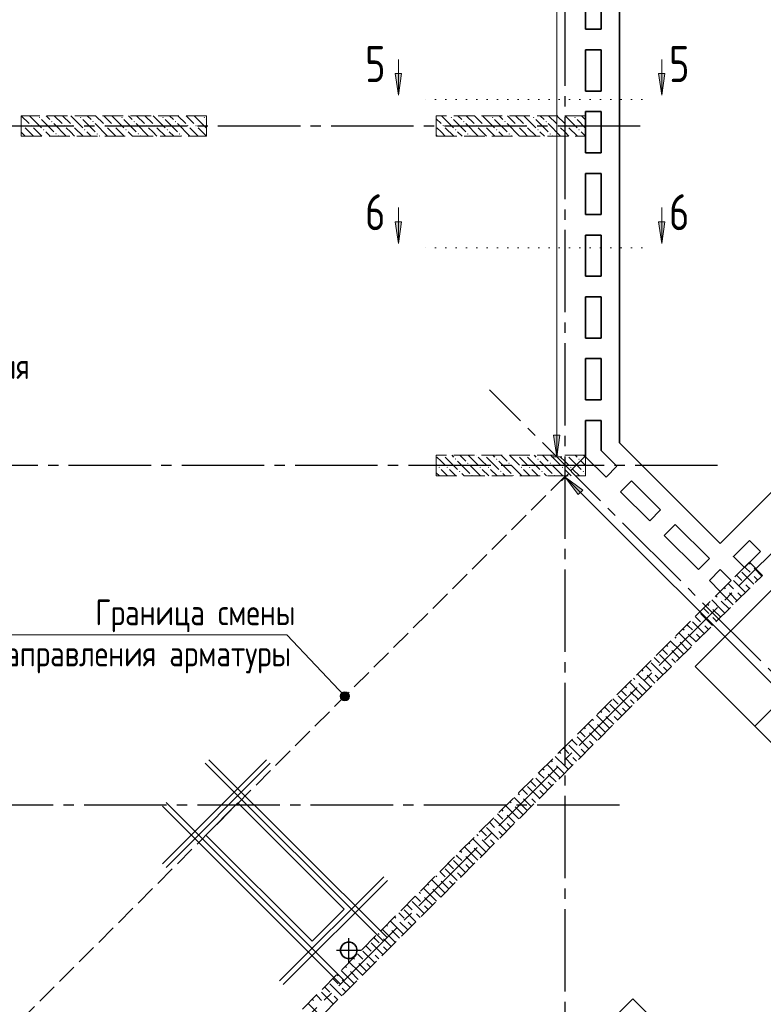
# Model space of a CAD drawing. Header units: millimetres. Extents: x 40580 to 1930067, y -240640 to 81020.
# Tile 166 of 256: x 643331 to 650552, y -213124 to -203556. Entities that reach past the tile are written whole.
import ezdxf

# ---------------------------------------------------------------- set-up
doc = ezdxf.new("R2010")
doc.units = ezdxf.units.MM
for name, pattern in [('______2', [270, 200, -70]), ('______5', [1100, 800, -100, 100, -100]), ('______9', [100, 0, -100]), ('CENTER', [2, 1.25, -0.25, 0.25, -0.25])]:
    doc.linetypes.add(name, pattern=pattern)
for name, color, linetype, lineweight in [('Standard', 7, 'Continuous', 25), ('ЖБ Перекрытие верхний уровень', 7, 'Continuous', 35), ('ОСИ', 7, 'CENTER', 15), ('Позиционная метка линия выноска', 7, 'Continuous', 13), ('Позиционная метка номер позиции', 7, 'Continuous', 13), ('Примечания', 7, 'Continuous', 13), ('Сечения символ', 7, 'Continuous', 25)]:
    doc.layers.add(name, color=color, linetype=linetype, lineweight=lineweight)
doc.layers.add('ЖБ Пилон', color=7, linetype='______2', lineweight=13, true_color=0xa0a0a0)
doc.layers.add('ЖБ Стена верхний уровень', color=7, linetype='______2', true_color=0x656565)
doc.styles.add('GOST 2.304', font='isocpeur.ttf', dxfattribs={"width": 0.8})
doc.styles.add('ISOCPEUR', font='isocpeur.ttf')

msp = doc.modelspace()

# ---------------------------------------------------------------- hatches: boundary and pattern name
at = {"layer": 'ЖБ Пилон', "linetype": 'Continuous', "lineweight": -3, "transparency": 33554687}
for points in [[(643517.2, -204506), (643523.7, -204499.5), (643530.2, -204506), (643523.7, -204512.5)], [(643637.2, -204546), (643643.7, -204539.5), (643650.2, -204546), (643643.7, -204552.5)], [(643917.2, -204506), (643923.7, -204499.5), (643930.2, -204506), (643923.7, -204512.5)], [(644037.2, -204546), (644043.7, -204539.5), (644050.2, -204546), (644043.7, -204552.5)], [(644317.2, -204506), (644323.7, -204499.5), (644330.2, -204506), (644323.7, -204512.5)], [(644437.2, -204546), (644443.7, -204539.5), (644450.2, -204546), (644443.7, -204552.5)], [(644717.2, -204506), (644723.7, -204499.5), (644730.2, -204506), (644723.7, -204512.5)], [(644837.2, -204546), (644843.7, -204539.5), (644850.2, -204546), (644843.7, -204552.5)], [(645117.2, -204506), (645123.7, -204499.5), (645130.2, -204506), (645123.7, -204512.5)], [(647517.2, -204506), (647523.7, -204499.5), (647530.2, -204506), (647523.7, -204512.5)], [(647637.2, -204546), (647643.7, -204539.5), (647650.2, -204546), (647643.7, -204552.5)], [(647917.2, -204506), (647923.7, -204499.5), (647930.2, -204506), (647923.7, -204512.5)], [(648037.2, -204546), (648043.7, -204539.5), (648050.2, -204546), (648043.7, -204552.5)], [(648317.2, -204506), (648323.7, -204499.5), (648330.2, -204506), (648323.7, -204512.5)], [(648437.2, -204546), (648443.7, -204539.5), (648450.2, -204546), (648443.7, -204552.5)], [(648717.2, -204506), (648723.7, -204499.5), (648730.2, -204506), (648723.7, -204512.5)], [(643357.2, -204586), (643363.7, -204579.5), (643370.2, -204586), (643363.7, -204592.5)], [(643437.2, -204586), (643443.7, -204579.5), (643450.2, -204586), (643443.7, -204592.5)], [(643557.2, -204626), (643563.7, -204619.5), (643570.2, -204626), (643563.7, -204632.5)], [(643677.2, -204666), (643683.7, -204659.5), (643690.2, -204666), (643683.7, -204672.5)], [(643757.2, -204586), (643763.7, -204579.5), (643770.2, -204586), (643763.7, -204592.5)], [(643837.2, -204586), (643843.7, -204579.5), (643850.2, -204586), (643843.7, -204592.5)], [(643957.2, -204626), (643963.7, -204619.5), (643970.2, -204626), (643963.7, -204632.5)], [(644077.2, -204666), (644083.7, -204659.5), (644090.2, -204666), (644083.7, -204672.5)], [(644157.2, -204586), (644163.7, -204579.5), (644170.2, -204586), (644163.7, -204592.5)], [(644237.2, -204586), (644243.7, -204579.5), (644250.2, -204586), (644243.7, -204592.5)], [(644357.2, -204626), (644363.7, -204619.5), (644370.2, -204626), (644363.7, -204632.5)], [(644477.2, -204666), (644483.7, -204659.5), (644490.2, -204666), (644483.7, -204672.5)], [(644557.2, -204586), (644563.7, -204579.5), (644570.2, -204586), (644563.7, -204592.5)], [(644637.2, -204586), (644643.7, -204579.5), (644650.2, -204586), (644643.7, -204592.5)], [(644757.2, -204626), (644763.7, -204619.5), (644770.2, -204626), (644763.7, -204632.5)], [(644877.2, -204666), (644883.7, -204659.5), (644890.2, -204666), (644883.7, -204672.5)], [(644957.2, -204586), (644963.7, -204579.5), (644970.2, -204586), (644963.7, -204592.5)], [(645037.2, -204586), (645043.7, -204579.5), (645050.2, -204586), (645043.7, -204592.5)], [(647437.2, -204586), (647443.7, -204579.5), (647450.2, -204586), (647443.7, -204592.5)], [(647557.2, -204626), (647563.7, -204619.5), (647570.2, -204626), (647563.7, -204632.5)], [(647677.2, -204666), (647683.7, -204659.5), (647690.2, -204666), (647683.7, -204672.5)], [(647757.2, -204586), (647763.7, -204579.5), (647770.2, -204586), (647763.7, -204592.5)], [(647837.2, -204586), (647843.7, -204579.5), (647850.2, -204586), (647843.7, -204592.5)], [(647957.2, -204626), (647963.7, -204619.5), (647970.2, -204626), (647963.7, -204632.5)], [(648077.2, -204666), (648083.7, -204659.5), (648090.2, -204666), (648083.7, -204672.5)], [(648157.2, -204586), (648163.7, -204579.5), (648170.2, -204586), (648163.7, -204592.5)], [(648237.2, -204586), (648243.7, -204579.5), (648250.2, -204586), (648243.7, -204592.5)], [(648357.2, -204626), (648363.7, -204619.5), (648370.2, -204626), (648363.7, -204632.5)], [(648477.2, -204666), (648483.7, -204659.5), (648490.2, -204666), (648483.7, -204672.5)], [(648557.2, -204586), (648563.7, -204579.5), (648570.2, -204586), (648563.7, -204592.5)], [(648637.2, -204586), (648643.7, -204579.5), (648650.2, -204586), (648643.7, -204592.5)], [(648757.2, -204626), (648763.7, -204619.5), (648770.2, -204626), (648763.7, -204632.5)], [(647447, -207789.1), (647443.7, -207792.5), (647440.3, -207789.1)], [(647557.2, -207826), (647563.7, -207819.5), (647570.2, -207826), (647563.7, -207832.5)], [(647767, -207789.1), (647763.7, -207792.5), (647760.3, -207789.1)], [(647847, -207789.1), (647843.7, -207792.5), (647840.3, -207789.1)], [(647957.2, -207826), (647963.7, -207819.5), (647970.2, -207826), (647963.7, -207832.5)], [(648167, -207789.1), (648163.7, -207792.5), (648160.3, -207789.1)], [(648247, -207789.1), (648243.7, -207792.5), (648240.3, -207789.1)], [(648357.2, -207826), (648363.7, -207819.5), (648370.2, -207826), (648363.7, -207832.5)], [(648567, -207789.1), (648563.7, -207792.5), (648560.3, -207789.1)], [(648647, -207789.1), (648643.7, -207792.5), (648640.3, -207789.1)], [(648757.2, -207826), (648763.7, -207819.5), (648770.2, -207826), (648763.7, -207832.5)], [(647397.2, -207906), (647403.7, -207899.5), (647410.2, -207906), (647403.7, -207912.5)], [(647477.2, -207906), (647483.7, -207899.5), (647490.2, -207906), (647483.7, -207912.5)], [(647677.2, -207866), (647683.7, -207859.5), (647690.2, -207866), (647683.7, -207872.5)], [(647797.2, -207906), (647803.7, -207899.5), (647810.2, -207906), (647803.7, -207912.5)], [(647877.2, -207906), (647883.7, -207899.5), (647890.2, -207906), (647883.7, -207912.5)], [(648077.2, -207866), (648083.7, -207859.5), (648090.2, -207866), (648083.7, -207872.5)], [(648197.2, -207906), (648203.7, -207899.5), (648210.2, -207906), (648203.7, -207912.5)], [(648277.2, -207906), (648283.7, -207899.5), (648290.2, -207906), (648283.7, -207912.5)], [(648477.2, -207866), (648483.7, -207859.5), (648490.2, -207866), (648483.7, -207872.5)], [(648597.2, -207906), (648603.7, -207899.5), (648610.2, -207906), (648603.7, -207912.5)], [(648677.2, -207906), (648683.7, -207899.5), (648690.2, -207906), (648683.7, -207912.5)], [(647597.2, -207946), (647603.7, -207939.5), (647610.2, -207946), (647603.7, -207952.5)], [(647717.2, -207986), (647723.7, -207979.5), (647730.2, -207986), (647727, -207989.1), (647720.3, -207989.1)], [(647997.2, -207946), (648003.7, -207939.5), (648010.2, -207946), (648003.7, -207952.5)], [(648117.2, -207986), (648123.7, -207979.5), (648130.2, -207986), (648127, -207989.1), (648120.3, -207989.1)], [(648397.2, -207946), (648403.7, -207939.5), (648410.2, -207946), (648403.7, -207952.5)], [(648517.2, -207986), (648523.7, -207979.5), (648530.2, -207986), (648527, -207989.1), (648520.3, -207989.1)], [(648797.2, -207946), (648803.7, -207939.5), (648810.2, -207946), (648803.7, -207952.5)]]:
    msp.add_hatch(color=7, dxfattribs=at).paths.add_polyline_path(points, flags=16)
at = {"layer": 'Позиционная метка линия выноска', "linetype": 'Continuous', "lineweight": 13, "transparency": 33554687}
for points in [[(648576.7, -207592.7), (648546.7, -207802.7), (648516.7, -207592.7)], [(648756, -208170.4), (648628.7, -208000.7), (648798.4, -208128)]]:
    msp.add_hatch(color=7, dxfattribs=at).paths.add_polyline_path(points, flags=16)
at = {"layer": 'Примечания', "linetype": 'Continuous', "lineweight": 13, "transparency": 33554687}
for points in [[(646444.3, -210131), (646534.3, -210131), (646528, -210108.5)], [(646444.3, -210131), (646528, -210108.5), (646450.6, -210108.5)], [(646450.6, -210108.5), (646528, -210108.5), (646511.8, -210092.3)], [(646450.6, -210108.5), (646511.8, -210092.3), (646466.8, -210092.3)], [(646466.8, -210092.3), (646511.8, -210092.3), (646489.3, -210086)], [(646450.6, -210153.5), (646534.3, -210131), (646444.3, -210131)], [(646450.6, -210153.5), (646528, -210153.5), (646534.3, -210131)], [(646466.8, -210169.7), (646528, -210153.5), (646450.6, -210153.5)], [(646466.8, -210169.7), (646511.8, -210169.7), (646528, -210153.5)], [(646511.8, -210169.7), (646466.8, -210169.7), (646489.3, -210176)]]:
    msp.add_hatch(color=7, dxfattribs=at).paths.add_polyline_path(points)
at = {"layer": 'Сечения символ', "linetype": 'Continuous', "lineweight": 13, "transparency": 33554687}
for points in [[(647038.8, -204079.5), (647008.8, -204289.5), (646978.8, -204079.5)], [(649595.6, -204079.5), (649565.6, -204289.5), (649535.6, -204079.5)], [(647038.8, -205519.5), (647008.8, -205729.5), (646978.8, -205519.5)], [(649595.6, -205519.5), (649565.6, -205729.5), (649535.6, -205519.5)]]:
    msp.add_hatch(color=7, dxfattribs=at).paths.add_polyline_path(points, flags=16)

# ---------------------------------------------------------------- linework, layer by layer
at = {"color": 7, "linetype": 'Continuous', "lineweight": -3, "transparency": 33554687}
for p, q in [((644716.8, -211757.9), (645727.9, -210746.7)), ((644716.8, -211757.9), (645727.9, -210746.7)), ((644752.1, -211793.2), (645763.3, -210782.1)), ((644752.1, -211793.2), (645763.3, -210782.1)), ((646866.4, -212514.5), (645133.9, -210782.1)), ((646866.4, -212514.5), (645133.9, -210782.1)), ((646901.7, -212479.1), (645169.3, -210746.7)), ((646901.7, -212479.1), (645169.3, -210746.7)), ((646484.5, -212896.3), (644752.1, -211163.9)), ((646484.5, -212896.3), (644752.1, -211163.9)), ((646449.2, -212931.7), (644716.8, -211199.2)), ((646449.2, -212931.7), (644716.8, -211199.2)), ((645855.2, -212896.3), (646866.4, -211885.1)), ((645855.2, -212896.3), (646866.4, -211885.1)), ((645890.6, -212931.7), (646901.7, -211920.5)), ((645890.6, -212931.7), (646901.7, -211920.5))]:
    msp.add_line(p, q, dxfattribs=at)
at = {"layer": 'Standard', "color": 8, "linetype": '______5', "lineweight": -3, "transparency": 33554687}
for p, q in [((646527, -212718.9), (646527, -212479.9)), ((646646.6, -212599.4), (646407.5, -212599.4))]:
    msp.add_line(p, q, dxfattribs=at)
at = {"layer": 'ЖБ Перекрытие верхний уровень', "transparency": 33554687}
for p, q in [((649156.7, -207249.1), (649156.7, -198409.1)), ((648826.7, -203649.1), (648826.7, -203249.1)), ((648976.7, -203249.1), (648976.7, -203649.1)), ((648976.7, -203649.1), (648826.7, -203649.1)), ((648826.7, -203849.1), (648976.7, -203849.1)), ((648826.7, -204249.1), (648826.7, -203849.1)), ((648976.7, -203849.1), (648976.7, -204249.1)), ((648976.7, -204249.1), (648826.7, -204249.1)), ((648826.7, -204849.1), (648826.7, -204449.1)), ((648826.7, -204449.1), (648976.7, -204449.1)), ((648976.7, -204449.1), (648976.7, -204849.1)), ((648976.7, -204849.1), (648826.7, -204849.1)), ((648826.7, -205049.1), (648976.7, -205049.1)), ((648826.7, -205449.1), (648826.7, -205049.1)), ((648976.7, -205049.1), (648976.7, -205449.1)), ((648976.7, -205449.1), (648826.7, -205449.1)), ((648826.7, -206049.1), (648826.7, -205649.1)), ((648826.7, -205649.1), (648976.7, -205649.1)), ((648976.7, -205649.1), (648976.7, -206049.1)), ((648976.7, -206049.1), (648826.7, -206049.1)), ((648826.7, -206249.1), (648976.7, -206249.1)), ((648826.7, -206649.1), (648826.7, -206249.1)), ((648976.7, -206249.1), (648976.7, -206649.1)), ((648976.7, -206649.1), (648826.7, -206649.1)), ((648826.7, -207249.1), (648826.7, -206849.1)), ((648826.7, -206849.1), (648976.7, -206849.1)), ((648976.7, -206849.1), (648976.7, -207249.1)), ((648976.7, -207249.1), (648826.7, -207249.1)), ((649156.7, -207666.1), (649156.7, -207249.1)), ((648826.7, -207802.8), (648826.7, -207449.1)), ((648826.7, -207449.1), (648976.7, -207449.1)), ((648976.7, -207449.1), (648976.7, -207740.6)), ((650135.2, -208644.6), (649156.7, -207666.1)), ((649025.1, -208001.1), (648826.7, -207802.8)), ((648976.7, -207740.6), (649131.1, -207895)), ((649131.1, -207895), (649025.1, -208001.1)), ((649166.5, -208142.5), (649272.6, -208036.5)), ((649272.6, -208036.5), (649555.4, -208319.3)), ((649449.3, -208425.4), (649166.5, -208142.5)), ((649555.4, -208319.3), (649449.3, -208425.4)), ((649590.8, -208566.8), (649696.8, -208460.7)), ((649696.8, -208460.7), (650029.2, -208793.1)), ((649923.1, -208899.1), (649590.8, -208566.8)), ((650418.1, -208616.3), (650524.2, -208722.3)), ((650029.2, -208793.1), (649923.1, -208899.1)), ((650029.2, -209005.2), (650135.2, -208899.1)), ((650135.2, -208899.1), (650241.3, -209005.2)), ((650135.2, -209111.3), (650029.2, -209005.2)), ((650241.3, -209005.2), (650135.2, -209111.3)), ((645448.6, -211167.4), (645137.5, -211478.6)), ((646481, -212199.8), (645448.6, -211167.4)), ((645137.5, -211478.6), (646169.9, -212510.9)), ((646169.9, -212510.9), (646481, -212199.8)), ((646455.2, -212562.8), (646447.4, -212586.8)), ((646447.4, -212586.8), (646447.4, -212612)), ((646470, -212542.4), (646455.2, -212562.8)), ((646490.4, -212527.6), (646470, -212542.4)), ((646514.4, -212519.8), (646490.4, -212527.6)), ((646539.7, -212519.8), (646514.4, -212519.8)), ((646563.7, -212527.6), (646539.7, -212519.8)), ((646584.1, -212542.4), (646563.7, -212527.6)), ((646598.9, -212562.8), (646584.1, -212542.4)), ((646606.7, -212586.8), (646598.9, -212562.8)), ((646606.7, -212612), (646606.7, -212586.8)), ((646447.4, -212612), (646455.2, -212636.1)), ((646455.2, -212636.1), (646470, -212656.5)), ((646470, -212656.5), (646490.4, -212671.3)), ((646490.4, -212671.3), (646514.4, -212679.1)), ((646514.4, -212679.1), (646539.7, -212679.1)), ((646539.7, -212679.1), (646563.7, -212671.3)), ((646563.7, -212671.3), (646584.1, -212656.5)), ((646584.1, -212656.5), (646598.9, -212636.1)), ((646598.9, -212636.1), (646606.7, -212612))]:
    msp.add_line(p, q, dxfattribs=at)
at = {"layer": 'ЖБ Перекрытие верхний уровень', "transparency": 33554687, "extrusion": (0, 0, -1)}
for points in [[(-650135.2, -208644.6), (-651457.5, -207322.3), (-656951.7, -212816.5), (-655629.5, -214138.8)], [(-650524.2, -208722.3), (-650368.6, -208877.9), (-650262.5, -208771.8), (-650418.1, -208616.3)]]:
    msp.add_lwpolyline(points, dxfattribs=at)
at = {"layer": 'ЖБ Пилон', "color": 253, "linetype": '______2', "lineweight": 13, "true_color": 0xa0a0a0, "transparency": 33554687}
for p, q in [((645146.7, -204489.1), (643346.7, -204489.1)), ((643346.7, -204489.1), (643346.7, -204689.1)), ((645146.7, -204689.1), (645146.7, -204489.1)), ((648826.7, -204489.1), (647376.7, -204489.1)), ((647376.7, -204489.1), (647376.7, -204689.1)), ((648826.7, -204689.1), (648826.7, -204489.1)), ((643346.7, -204689.1), (645146.7, -204689.1)), ((647376.7, -204689.1), (648826.7, -204689.1)), ((648826.7, -207789.1), (647376.7, -207789.1)), ((647376.7, -207789.1), (647376.7, -207989.1)), ((648826.7, -207989.1), (648826.7, -207789.1)), ((647376.7, -207989.1), (648826.7, -207989.1))]:
    msp.add_line(p, q, dxfattribs=at)
at = {"layer": 'ЖБ Пилон', "color": 9, "linetype": 'Continuous', "lineweight": -3, "true_color": 0xc7c7c7, "transparency": 33554687}
for p, q in [((643346.8, -204489.1), (643423.7, -204566)), ((643426.8, -204489.1), (643543.7, -204606)), ((643543.7, -204526), (643663.7, -204646)), ((643623.7, -204526), (643586.8, -204489.1)), ((643663.7, -204566), (643783.7, -204686)), ((643666.8, -204489.1), (643743.7, -204566)), ((643746.8, -204489.1), (643823.7, -204566)), ((643826.8, -204489.1), (643943.7, -204606)), ((643943.7, -204526), (644063.7, -204646)), ((644023.7, -204526), (643986.8, -204489.1)), ((644063.7, -204566), (644183.7, -204686)), ((644066.8, -204489.1), (644143.7, -204566)), ((644146.8, -204489.1), (644223.7, -204566)), ((644226.8, -204489.1), (644343.7, -204606)), ((644343.7, -204526), (644463.7, -204646)), ((644423.7, -204526), (644386.8, -204489.1)), ((644463.7, -204566), (644583.7, -204686)), ((644466.8, -204489.1), (644543.7, -204566)), ((644546.8, -204489.1), (644623.7, -204566)), ((644626.8, -204489.1), (644743.7, -204606)), ((644743.7, -204526), (644863.7, -204646)), ((644823.7, -204526), (644786.8, -204489.1)), ((644863.7, -204566), (644983.7, -204686)), ((644866.8, -204489.1), (644943.7, -204566)), ((644946.8, -204489.1), (645023.7, -204566)), ((645026.8, -204489.1), (645143.7, -204606)), ((645143.7, -204526), (645146.7, -204529)), ((647376.7, -204519), (647423.7, -204566)), ((647426.8, -204489.1), (647543.7, -204606)), ((647543.7, -204526), (647663.7, -204646)), ((647623.7, -204526), (647586.8, -204489.1)), ((647663.7, -204566), (647783.7, -204686)), ((647666.8, -204489.1), (647743.7, -204566)), ((647746.8, -204489.1), (647823.7, -204566)), ((647826.8, -204489.1), (647943.7, -204606)), ((647943.7, -204526), (648063.7, -204646)), ((648023.7, -204526), (647986.8, -204489.1)), ((648063.7, -204566), (648183.7, -204686)), ((648066.8, -204489.1), (648143.7, -204566)), ((648146.8, -204489.1), (648223.7, -204566)), ((648226.8, -204489.1), (648343.7, -204606)), ((648343.7, -204526), (648463.7, -204646)), ((648423.7, -204526), (648386.8, -204489.1)), ((648463.7, -204566), (648583.7, -204686)), ((648466.8, -204489.1), (648543.7, -204566)), ((648546.8, -204489.1), (648623.7, -204566)), ((648626.8, -204489.1), (648743.7, -204606)), ((648743.7, -204526), (648826.7, -204609)), ((648823.7, -204526), (648786.8, -204489.1)), ((643346.7, -204649), (643383.7, -204686)), ((643423.7, -204646), (643383.7, -204606)), ((643463.7, -204686), (643423.7, -204646)), ((643463.7, -204606), (643546.8, -204689.1)), ((643583.7, -204646), (643626.8, -204689.1)), ((643823.7, -204646), (643783.7, -204606)), ((643863.7, -204686), (643823.7, -204646)), ((643863.7, -204606), (643946.8, -204689.1)), ((643983.7, -204646), (644026.8, -204689.1)), ((644223.7, -204646), (644183.7, -204606)), ((644263.7, -204686), (644223.7, -204646)), ((644263.7, -204606), (644346.8, -204689.1)), ((644383.7, -204646), (644426.8, -204689.1)), ((644623.7, -204646), (644583.7, -204606)), ((644663.7, -204686), (644623.7, -204646)), ((644663.7, -204606), (644746.8, -204689.1)), ((644783.7, -204646), (644826.8, -204689.1)), ((645023.7, -204646), (644983.7, -204606)), ((645063.7, -204686), (645023.7, -204646)), ((645063.7, -204606), (645146.7, -204689)), ((647423.7, -204646), (647383.7, -204606)), ((647463.7, -204686), (647423.7, -204646)), ((647463.7, -204606), (647546.8, -204689.1)), ((647583.7, -204646), (647626.8, -204689.1)), ((647823.7, -204646), (647783.7, -204606)), ((647863.7, -204686), (647823.7, -204646)), ((647863.7, -204606), (647946.8, -204689.1)), ((647983.7, -204646), (648026.8, -204689.1)), ((648223.7, -204646), (648183.7, -204606)), ((648263.7, -204686), (648223.7, -204646)), ((648263.7, -204606), (648346.8, -204689.1)), ((648383.7, -204646), (648426.8, -204689.1)), ((648623.7, -204646), (648583.7, -204606)), ((648663.7, -204686), (648623.7, -204646)), ((648663.7, -204606), (648746.8, -204689.1)), ((648783.7, -204646), (648826.7, -204689)), ((643706.8, -204689.1), (643703.7, -204686)), ((644106.8, -204689.1), (644103.7, -204686)), ((644506.8, -204689.1), (644503.7, -204686)), ((644906.8, -204689.1), (644903.7, -204686)), ((647376.7, -204679), (647383.7, -204686)), ((647706.8, -204689.1), (647703.7, -204686)), ((648106.8, -204689.1), (648103.7, -204686)), ((648506.8, -204689.1), (648503.7, -204686)), ((647423.7, -207846), (647383.7, -207806)), ((647463.7, -207806), (647583.7, -207926)), ((647526.8, -207789.1), (647543.7, -207806)), ((647606.8, -207789.1), (647663.7, -207846)), ((647686.8, -207789.1), (647783.7, -207886)), ((647823.7, -207846), (647783.7, -207806)), ((647863.7, -207806), (647983.7, -207926)), ((647926.8, -207789.1), (647943.7, -207806)), ((648006.8, -207789.1), (648063.7, -207846)), ((648086.8, -207789.1), (648183.7, -207886)), ((648223.7, -207846), (648183.7, -207806)), ((648263.7, -207806), (648383.7, -207926)), ((648326.8, -207789.1), (648343.7, -207806)), ((648406.8, -207789.1), (648463.7, -207846)), ((648486.8, -207789.1), (648583.7, -207886)), ((648623.7, -207846), (648583.7, -207806)), ((648663.7, -207806), (648783.7, -207926)), ((648726.8, -207789.1), (648743.7, -207806)), ((648806.8, -207789.1), (648826.7, -207809)), ((647376.7, -207879), (647383.7, -207886)), ((647463.7, -207886), (647423.7, -207846)), ((647583.7, -207846), (647703.7, -207966)), ((647806.8, -207989.1), (647703.7, -207886)), ((647863.7, -207886), (647823.7, -207846)), ((647983.7, -207846), (648103.7, -207966)), ((648206.8, -207989.1), (648103.7, -207886)), ((648263.7, -207886), (648223.7, -207846)), ((648383.7, -207846), (648503.7, -207966)), ((648606.8, -207989.1), (648503.7, -207886)), ((648663.7, -207886), (648623.7, -207846)), ((648783.7, -207846), (648826.7, -207889)), ((647406.8, -207989.1), (647376.7, -207959)), ((647423.7, -207926), (647486.8, -207989.1)), ((647503.7, -207926), (647566.8, -207989.1)), ((647646.8, -207989.1), (647623.7, -207966)), ((647823.7, -207926), (647886.8, -207989.1)), ((647903.7, -207926), (647966.8, -207989.1)), ((648046.8, -207989.1), (648023.7, -207966)), ((648223.7, -207926), (648286.8, -207989.1)), ((648303.7, -207926), (648366.8, -207989.1)), ((648446.8, -207989.1), (648423.7, -207966)), ((648623.7, -207926), (648686.8, -207989.1)), ((648703.7, -207926), (648766.8, -207989.1)), ((648826.7, -207969), (648823.7, -207966))]:
    msp.add_line(p, q, dxfattribs=at)
at = {"layer": 'ЖБ Стена верхний уровень', "color": 251, "linetype": '______2', "lineweight": -3, "true_color": 0x656565, "transparency": 33554687}
for p, q in [((650418.1, -208828.4), (644238, -215008.5)), ((650545.3, -208955.7), (650418.1, -208828.4)), ((644365.2, -215135.8), (650545.3, -208955.7))]:
    msp.add_line(p, q, dxfattribs=at)
at = {"layer": 'ЖБ Стена верхний уровень', "color": 9, "linetype": 'Continuous', "lineweight": -3, "true_color": 0xc7c7c7, "transparency": 33554687}
for p, q in [((650412.1, -208834.4), (650423.7, -208846)), ((650292.1, -208954.4), (650343.7, -209006)), ((650343.7, -208926), (650459.4, -209041.7)), ((650383.7, -208886), (650372.1, -208874.4)), ((650423.7, -208926), (650383.7, -208886)), ((650463.7, -208886), (650539.4, -208961.7)), ((650463.7, -208966), (650499.4, -209001.7)), ((650223.7, -209046), (650212.1, -209034.4)), ((650263.7, -209086), (650223.7, -209046)), ((650263.7, -209006), (650379.4, -209121.7)), ((650383.7, -209046), (650419.4, -209081.7)), ((650092.1, -209154.4), (650103.7, -209166)), ((650223.7, -209206), (650132.1, -209114.4)), ((650172.1, -209074.4), (650183.7, -209086)), ((650223.7, -209126), (650299.4, -209201.7)), ((650303.7, -209126), (650339.4, -209161.7)), ((650012.1, -209234.4), (650023.7, -209246)), ((650143.7, -209286), (650052.1, -209194.4)), ((650143.7, -209206), (650219.4, -209281.7)), ((650223.7, -209206), (650259.4, -209241.7)), ((649943.7, -209326), (650059.4, -209441.7)), ((649983.7, -209286), (649972.1, -209274.4)), ((650023.7, -209326), (649983.7, -209286)), ((650063.7, -209286), (650139.4, -209361.7)), ((650143.7, -209286), (650179.4, -209321.7)), ((649823.7, -209446), (649812.1, -209434.4)), ((649863.7, -209486), (649823.7, -209446)), ((649863.7, -209406), (649979.4, -209521.7)), ((649892.1, -209354.4), (649943.7, -209406)), ((649983.7, -209446), (650019.4, -209481.7)), ((650063.7, -209366), (650099.4, -209401.7)), ((649823.7, -209606), (649732.1, -209514.4)), ((649772.1, -209474.4), (649783.7, -209486)), ((649823.7, -209526), (649899.4, -209601.7)), ((649903.7, -209526), (649939.4, -209561.7)), ((649612.1, -209634.4), (649623.7, -209646)), ((649743.7, -209686), (649652.1, -209594.4)), ((649692.1, -209554.4), (649703.7, -209566)), ((649743.7, -209606), (649819.4, -209681.7)), ((649823.7, -209606), (649859.4, -209641.7)), ((649543.7, -209726), (649659.4, -209841.7)), ((649583.7, -209686), (649572.1, -209674.4)), ((649623.7, -209726), (649583.7, -209686)), ((649663.7, -209686), (649739.4, -209761.7)), ((649743.7, -209686), (649779.4, -209721.7)), ((649463.7, -209806), (649579.4, -209921.7)), ((649492.1, -209754.4), (649543.7, -209806)), ((649663.7, -209766), (649699.4, -209801.7)), ((649423.7, -210006), (649332.1, -209914.4)), ((649372.1, -209874.4), (649383.7, -209886)), ((649423.7, -209846), (649412.1, -209834.4)), ((649463.7, -209886), (649423.7, -209846)), ((649583.7, -209846), (649619.4, -209881.7)), ((649343.7, -210086), (649252.1, -209994.4)), ((649292.1, -209954.4), (649303.7, -209966)), ((649343.7, -210006), (649419.4, -210081.7)), ((649423.7, -209926), (649499.4, -210001.7)), ((649423.7, -210006), (649459.4, -210041.7)), ((649503.7, -209926), (649539.4, -209961.7)), ((649183.7, -210086), (649172.1, -210074.4)), ((649223.7, -210126), (649183.7, -210086)), ((649212.1, -210034.4), (649223.7, -210046)), ((649263.7, -210086), (649339.4, -210161.7)), ((649343.7, -210086), (649379.4, -210121.7)), ((649063.7, -210206), (649179.4, -210321.7)), ((649092.1, -210154.4), (649143.7, -210206)), ((649143.7, -210126), (649259.4, -210241.7)), ((649263.7, -210166), (649299.4, -210201.7)), ((648972.1, -210274.4), (648983.7, -210286)), ((649023.7, -210246), (649012.1, -210234.4)), ((649063.7, -210286), (649023.7, -210246)), ((649183.7, -210246), (649219.4, -210281.7)), ((648943.7, -210486), (648852.1, -210394.4)), ((648892.1, -210354.4), (648903.7, -210366)), ((649023.7, -210406), (648932.1, -210314.4)), ((649023.7, -210326), (649099.4, -210401.7)), ((649103.7, -210326), (649139.4, -210361.7)), ((648783.7, -210486), (648772.1, -210474.4)), ((648823.7, -210526), (648783.7, -210486)), ((648812.1, -210434.4), (648823.7, -210446)), ((648863.7, -210486), (648939.4, -210561.7)), ((648943.7, -210406), (649019.4, -210481.7)), ((648943.7, -210486), (648979.4, -210521.7)), ((649023.7, -210406), (649059.4, -210441.7)), ((648692.1, -210554.4), (648743.7, -210606)), ((648743.7, -210526), (648859.4, -210641.7)), ((648863.7, -210566), (648899.4, -210601.7)), ((648572.1, -210674.4), (648583.7, -210686)), ((648623.7, -210646), (648612.1, -210634.4)), ((648663.7, -210686), (648623.7, -210646)), ((648663.7, -210606), (648779.4, -210721.7)), ((648783.7, -210646), (648819.4, -210681.7)), ((648492.1, -210754.4), (648503.7, -210766)), ((648623.7, -210806), (648532.1, -210714.4)), ((648623.7, -210726), (648699.4, -210801.7)), ((648703.7, -210726), (648739.4, -210761.7)), ((648383.7, -210886), (648372.1, -210874.4)), ((648412.1, -210834.4), (648423.7, -210846)), ((648543.7, -210886), (648452.1, -210794.4)), ((648543.7, -210806), (648619.4, -210881.7)), ((648623.7, -210806), (648659.4, -210841.7)), ((648292.1, -210954.4), (648343.7, -211006)), ((648343.7, -210926), (648459.4, -211041.7)), ((648423.7, -210926), (648383.7, -210886)), ((648463.7, -210886), (648539.4, -210961.7)), ((648463.7, -210966), (648499.4, -211001.7)), ((648543.7, -210886), (648579.4, -210921.7)), ((648223.7, -211046), (648212.1, -211034.4)), ((648263.7, -211086), (648223.7, -211046)), ((648263.7, -211006), (648379.4, -211121.7)), ((648383.7, -211046), (648419.4, -211081.7)), ((648092.1, -211154.4), (648103.7, -211166)), ((648223.7, -211206), (648132.1, -211114.4)), ((648172.1, -211074.4), (648183.7, -211086)), ((648223.7, -211126), (648299.4, -211201.7)), ((648303.7, -211126), (648339.4, -211161.7)), ((648012.1, -211234.4), (648023.7, -211246)), ((648143.7, -211286), (648052.1, -211194.4)), ((648143.7, -211206), (648219.4, -211281.7)), ((648223.7, -211206), (648259.4, -211241.7)), ((647892.1, -211354.4), (647943.7, -211406)), ((647943.7, -211326), (648059.4, -211441.7)), ((647983.7, -211286), (647972.1, -211274.4)), ((648023.7, -211326), (647983.7, -211286)), ((648063.7, -211286), (648139.4, -211361.7)), ((648143.7, -211286), (648179.4, -211321.7)), ((647823.7, -211446), (647812.1, -211434.4)), ((647863.7, -211486), (647823.7, -211446)), ((647863.7, -211406), (647979.4, -211521.7)), ((647983.7, -211446), (648019.4, -211481.7)), ((648063.7, -211366), (648099.4, -211401.7)), ((647823.7, -211606), (647732.1, -211514.4)), ((647772.1, -211474.4), (647783.7, -211486)), ((647823.7, -211526), (647899.4, -211601.7)), ((647903.7, -211526), (647939.4, -211561.7)), ((647612.1, -211634.4), (647623.7, -211646)), ((647743.7, -211686), (647652.1, -211594.4)), ((647692.1, -211554.4), (647703.7, -211566)), ((647743.7, -211606), (647819.4, -211681.7)), ((647823.7, -211606), (647859.4, -211641.7)), ((647543.7, -211726), (647659.4, -211841.7)), ((647583.7, -211686), (647572.1, -211674.4)), ((647623.7, -211726), (647583.7, -211686)), ((647663.7, -211686), (647739.4, -211761.7)), ((647743.7, -211686), (647779.4, -211721.7)), ((647423.7, -211846), (647412.1, -211834.4)), ((647463.7, -211806), (647579.4, -211921.7)), ((647492.1, -211754.4), (647543.7, -211806)), ((647663.7, -211766), (647699.4, -211801.7)), ((647423.7, -212006), (647332.1, -211914.4)), ((647372.1, -211874.4), (647383.7, -211886)), ((647463.7, -211886), (647423.7, -211846)), ((647423.7, -211926), (647499.4, -212001.7)), ((647503.7, -211926), (647539.4, -211961.7)), ((647583.7, -211846), (647619.4, -211881.7)), ((647343.7, -212086), (647252.1, -211994.4)), ((647292.1, -211954.4), (647303.7, -211966)), ((647343.7, -212006), (647419.4, -212081.7)), ((647423.7, -212006), (647459.4, -212041.7)), ((647183.7, -212086), (647172.1, -212074.4)), ((647223.7, -212126), (647183.7, -212086)), ((647212.1, -212034.4), (647223.7, -212046)), ((647263.7, -212086), (647339.4, -212161.7)), ((647343.7, -212086), (647379.4, -212121.7)), ((647063.7, -212206), (647179.4, -212321.7)), ((647092.1, -212154.4), (647143.7, -212206)), ((647143.7, -212126), (647259.4, -212241.7)), ((647263.7, -212166), (647299.4, -212201.7)), ((647023.7, -212406), (646932.1, -212314.4)), ((646972.1, -212274.4), (646983.7, -212286)), ((647023.7, -212246), (647012.1, -212234.4)), ((647063.7, -212286), (647023.7, -212246)), ((647183.7, -212246), (647219.4, -212281.7)), ((646943.7, -212486), (646852.1, -212394.4)), ((646892.1, -212354.4), (646903.7, -212366)), ((646943.7, -212406), (647019.4, -212481.7)), ((647023.7, -212326), (647099.4, -212401.7)), ((647023.7, -212406), (647059.4, -212441.7)), ((647103.7, -212326), (647139.4, -212361.7)), ((646783.7, -212486), (646772.1, -212474.4)), ((646823.7, -212526), (646783.7, -212486)), ((646812.1, -212434.4), (646823.7, -212446)), ((646863.7, -212486), (646939.4, -212561.7)), ((646943.7, -212486), (646979.4, -212521.7)), ((646692.1, -212554.4), (646743.7, -212606)), ((646743.7, -212526), (646859.4, -212641.7)), ((646863.7, -212566), (646899.4, -212601.7)), ((646572.1, -212674.4), (646583.7, -212686)), ((646623.7, -212646), (646612.1, -212634.4)), ((646663.7, -212686), (646623.7, -212646)), ((646663.7, -212606), (646779.4, -212721.7)), ((646783.7, -212646), (646819.4, -212681.7)), ((646543.7, -212886), (646452.1, -212794.4)), ((646492.1, -212754.4), (646503.7, -212766)), ((646623.7, -212806), (646532.1, -212714.4)), ((646623.7, -212726), (646699.4, -212801.7)), ((646703.7, -212726), (646739.4, -212761.7)), ((646383.7, -212886), (646372.1, -212874.4)), ((646423.7, -212926), (646383.7, -212886)), ((646412.1, -212834.4), (646423.7, -212846)), ((646463.7, -212886), (646539.4, -212961.7)), ((646543.7, -212806), (646619.4, -212881.7)), ((646543.7, -212886), (646579.4, -212921.7)), ((646623.7, -212806), (646659.4, -212841.7)), ((646292.1, -212954.4), (646343.7, -213006)), ((646343.7, -212926), (646459.4, -213041.7)), ((646463.7, -212966), (646499.4, -213001.7)), ((646172.1, -213074.4), (646183.7, -213086)), ((646223.7, -213046), (646212.1, -213034.4)), ((646263.7, -213086), (646223.7, -213046)), ((646263.7, -213006), (646379.4, -213121.7)), ((646383.7, -213046), (646419.4, -213081.7)), ((646223.7, -213206), (646132.1, -213114.4))]:
    msp.add_line(p, q, dxfattribs=at)
at = {"layer": 'ОСИ', "color": 8, "linetype": '______5', "lineweight": -3, "transparency": 33554687}
for p, q in [((648626.7, -182499.1), (648626.7, -233219.1)), ((636318.4, -223055.4), (654974.7, -204399.1)), ((649356.7, -204589.1), (631402.7, -204589.1)), ((655973.2, -215232), (647893.1, -207151.9)), ((650106.7, -207889.1), (631402.7, -207889.1)), ((649156.7, -211189.1), (631402.7, -211189.1))]:
    msp.add_line(p, q, dxfattribs=at)
at = {"layer": 'Позиционная метка линия выноска', "color": 251, "linetype": 'Continuous', "lineweight": 13, "true_color": 0x494949, "transparency": 33554687}
for p, q in [((648546.7, -207802.7), (648546.7, -183379.1)), ((648546.7, -207802.7), (648516.7, -207592.7)), ((648516.7, -207592.7), (648576.7, -207592.7)), ((648546.7, -207592.7), (648546.7, -207577.7)), ((648576.7, -207592.7), (648546.7, -207802.7)), ((648496.7, -207802.7), (648596.7, -207802.7)), ((648546.7, -207802.7), (648546.7, -207802.7)), ((648546.7, -207802.7), (648546.7, -207802.7)), ((648546.7, -207802.7), (648546.7, -207802.7)), ((648664.1, -207965.4), (648593.4, -208036.1)), ((648628.7, -208000.7), (648628.7, -208000.7)), ((648628.7, -208000.7), (648628.7, -208000.7)), ((648628.7, -208000.7), (648628.7, -208000.7)), ((648628.7, -208000.7), (648798.4, -208128)), ((648756, -208170.4), (648628.7, -208000.7)), ((648628.7, -208000.7), (656497.1, -215869.1)), ((648798.4, -208128), (648756, -208170.4)), ((648777.2, -208149.2), (648787.8, -208159.8)), ((649286, -213071.8), (645722.9, -216634.9)), ((650650.7, -214436.5), (649286, -213071.8))]:
    msp.add_line(p, q, dxfattribs=at)
at = {"layer": 'Позиционная метка номер позиции', "color": 7, "linetype": 'Continuous', "lineweight": 13, "transparency": 33554687}
msp.add_line((650333.9, -208906.9), (650333.9, -208906.9), dxfattribs=at)
for points in [[(651676.8, -208488.6), (650829.5, -208901), (649890.9, -209839.7), (652238.5, -212187.2)], [(651817.9, -208648), (651404.1, -209486.1), (650470.7, -210419.5), (652238.5, -212187.2)]]:
    msp.add_lwpolyline(points, dxfattribs=at)
at = {"layer": 'Примечания', "color": 7, "linetype": '______2', "lineweight": 13, "transparency": 33554687}
msp.add_line((648822.2, -207798.2), (637231.2, -219389.1), dxfattribs=at)
at = {"layer": 'Примечания', "color": 7, "linetype": 'Continuous', "lineweight": 13, "transparency": 33554687}
for p, q in [((646489.3, -210086), (646489.3, -210086)), ((646444.3, -210131), (646444.3, -210131)), ((646489.3, -210176), (646489.3, -210176)), ((646534.3, -210131), (646534.3, -210131))]:
    msp.add_line(p, q, dxfattribs=at)
msp.add_lwpolyline([(643005.3, -209532.9), (645925.8, -209532.9), (646489.3, -210131)], dxfattribs=at)
msp.add_circle((646489.3, -210131), 45, dxfattribs=at)
at = {"layer": 'Сечения символ', "color": 7, "linetype": 'Continuous', "lineweight": 13, "transparency": 33554687}
for p, q in [((647008.8, -204289.5), (647008.8, -203942)), ((649565.6, -204289.5), (649565.6, -203942)), ((647008.8, -204289.5), (646978.8, -204079.5)), ((646978.8, -204079.5), (647038.8, -204079.5)), ((647008.8, -204079.5), (647008.8, -204064.5)), ((647038.8, -204079.5), (647008.8, -204289.5)), ((649565.6, -204289.5), (649535.6, -204079.5)), ((649535.6, -204079.5), (649595.6, -204079.5)), ((649565.6, -204079.5), (649565.6, -204064.5)), ((649595.6, -204079.5), (649565.6, -204289.5)), ((647008.8, -204289.5), (647008.8, -204289.5)), ((647008.8, -204289.5), (647008.8, -204289.5)), ((647008.8, -204289.5), (647008.8, -204289.5)), ((649565.6, -204289.5), (649565.6, -204289.5)), ((649565.6, -204289.5), (649565.6, -204289.5)), ((649565.6, -204289.5), (649565.6, -204289.5)), ((647008.8, -205729.5), (647008.8, -205382)), ((649565.6, -205729.5), (649565.6, -205382)), ((647008.8, -205729.5), (646978.8, -205519.5)), ((646978.8, -205519.5), (647038.8, -205519.5)), ((647008.8, -205519.5), (647008.8, -205504.5)), ((647038.8, -205519.5), (647008.8, -205729.5)), ((649565.6, -205729.5), (649535.6, -205519.5)), ((649535.6, -205519.5), (649595.6, -205519.5)), ((649565.6, -205519.5), (649565.6, -205504.5)), ((649595.6, -205519.5), (649565.6, -205729.5)), ((647008.8, -205729.5), (647008.8, -205729.5)), ((647008.8, -205729.5), (647008.8, -205729.5)), ((647008.8, -205729.5), (647008.8, -205729.5)), ((649565.6, -205729.5), (649565.6, -205729.5)), ((649565.6, -205729.5), (649565.6, -205729.5)), ((649565.6, -205729.5), (649565.6, -205729.5))]:
    msp.add_line(p, q, dxfattribs=at)
at = {"layer": 'Сечения символ', "color": 7, "linetype": '______9', "lineweight": 13, "transparency": 33554687}
for p, q in [((649372.3, -204331.3), (647231.8, -204331.3)), ((649372.3, -205771.3), (647231.8, -205771.3))]:
    msp.add_line(p, q, dxfattribs=at)

# ---------------------------------------------------------------- texts
at = {"layer": 'Примечания', "color": 251, "linetype": 'Continuous', "lineweight": 25, "true_color": 0x656565, "transparency": 33554687, "insert": (641037.1, -207115), "char_height": 250, "width": 2505.585, "attachment_point": 7, "style": 'GOST 2.304'}
msp.add_mtext('Плита\\~перекрытия', dxfattribs=at)
at = {"layer": 'Примечания', "color": 7, "linetype": 'Continuous', "lineweight": 25, "transparency": 33554687, "char_height": 250, "attachment_point": 7, "style": 'GOST 2.304'}
for s, insert, width in [('Граница\\~смены', (644065.8, -209507.9), 1990.308), ('направления\\~арматуры', (643036.6, -209907.9), 3020.862)]:
    msp.add_mtext(s, dxfattribs=dict(at, insert=insert, width=width))
at = {"layer": 'Сечения символ', "color": 7, "linetype": 'Continuous', "lineweight": -3, "transparency": 33554687, "char_height": 350, "attachment_point": 7, "style": 'ISOCPEUR'}
for s, insert, width in [('\\W0.78;5', (646685.2, -204161.2), 381.322), ('\\W0.78;5', (649637, -204161.2), 381.331), ('\\W0.78;6', (646685.2, -205601.2), 381.322), ('\\W0.78;6', (649637, -205601.2), 381.331)]:
    msp.add_mtext(s, dxfattribs=dict(at, insert=insert, width=width))

doc.saveas('drawing.dxf')
